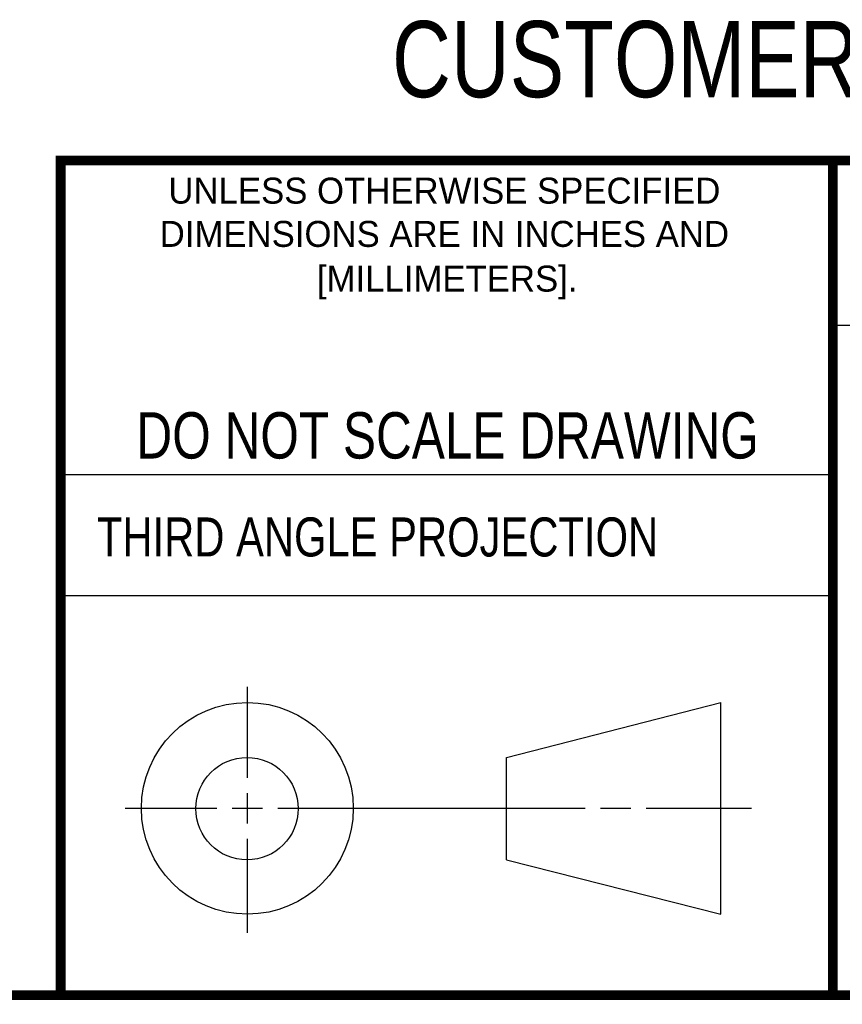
# Model space of a CAD drawing. Header units: inches. Extents: x 0.2 to 16.8, y 0.2 to 10.8.
# Tile 20 of 27: x 11.4 to 13.1, y 0.2 to 2.3. Entities that reach past the tile are written whole.
import ezdxf

# ---------------------------------------------------------------- set-up
doc = ezdxf.new("R2010")
doc.units = ezdxf.units.IN
doc.header["$LTSCALE"] = 0.935
doc.header["$MEASUREMENT"] = 0
doc.layers.get('0').update_dxf_attribs({"linetype": 'CONTINUOUS'})
doc.styles.get("Standard").update_dxf_attribs({"font": 'txt', "width": 0.8})
doc.styles.add('TEXTSTYLE_2', font='txt')

msp = doc.modelspace()

# ---------------------------------------------------------------- linework, layer by layer
at = {"color": 2, "linetype": 'CONTINUOUS'}
for p, q in [((13.0653, 1.6329), (16.75, 1.6329)), ((11.482, 1.3265), (13.0653, 1.3265)), ((13.0653, 1.0776), (11.482, 1.0776)), ((11.8648, 0.7044), (11.8648, 0.8912)), ((11.8648, 0.6106), (11.8648, 0.6731)), ((11.6146, 0.6419), (11.8023, 0.6419)), ((11.8335, 0.6419), (11.896, 0.6419)), ((11.9273, 0.6419), (12.5575, 0.6419)), ((12.5888, 0.6419), (12.6513, 0.6419)), ((12.6825, 0.6419), (12.8983, 0.6419)), ((11.8648, 0.3866), (11.8648, 0.5794))]:
    msp.add_line(p, q, dxfattribs=at)
at = {"color": 7, "linetype": 'CONTINUOUS'}
for p, q in [((12.3963, 0.7462), (12.8358, 0.859)), ((12.8358, 0.4248), (12.8358, 0.859)), ((12.3963, 0.5362), (12.3963, 0.7462)), ((12.3963, 0.5362), (12.8358, 0.4248))]:
    msp.add_line(p, q, dxfattribs=at)
at = {"color": 7, "linetype": 'CONTINUOUS', "const_width": 0.02}
for points in [[(11.4718, 1.9702), (16.75, 1.9707)], [(11.482, 0.25), (11.482, 1.9707)], [(13.0653, 1.9707), (13.0653, 0.2586)], [(0.25, 0.2586), (16.75, 0.2586)]]:
    msp.add_lwpolyline(points, dxfattribs=at)
at = {"color": 7, "linetype": 'CONTINUOUS'}
for centre, radius in [((11.8648, 0.6419), 0.2171), ((11.8642, 0.6412), 0.105)]:
    msp.add_circle(centre, radius, dxfattribs=at)

# ---------------------------------------------------------------- texts
at = {"color": 7, "linetype": 'CONTINUOUS', "attachment_point": 2, "line_spacing_factor": 0.9}
for s, insert, char_height, width in [('CUSTOMER DRAWING', (13.0668, 2.2564), 0.15625, 2), ('DO NOT SCALE DRAWING', (12.2754, 1.4542), 0.095, 1.52)]:
    msp.add_mtext(s, dxfattribs=dict(at, insert=insert, char_height=char_height, width=width))
at = {"color": 2, "linetype": 'CONTINUOUS', "char_height": 0.053254, "attachment_point": 2, "line_spacing_factor": 0.9, "style": 'TEXTSTYLE_2'}
for s, insert, width in [('UNLESS OTHERWISE SPECIFIED', (12.2688, 1.9352), 1.384604), ('DIMENSIONS ARE IN INCHES AND', (12.2688, 1.8465), 1.491112), ('[MILLIMETERS].', (12.2746, 1.7548), 0.745556)]:
    msp.add_mtext(s, dxfattribs=dict(at, insert=insert, width=width))
at = {"color": 2, "linetype": 'CONTINUOUS', "insert": (11.5564, 1.2384), "char_height": 0.08, "width": 1.408, "attachment_point": 1, "line_spacing_factor": 0.9}
msp.add_mtext('THIRD ANGLE PROJECTION', dxfattribs=at)

doc.saveas('drawing.dxf')
